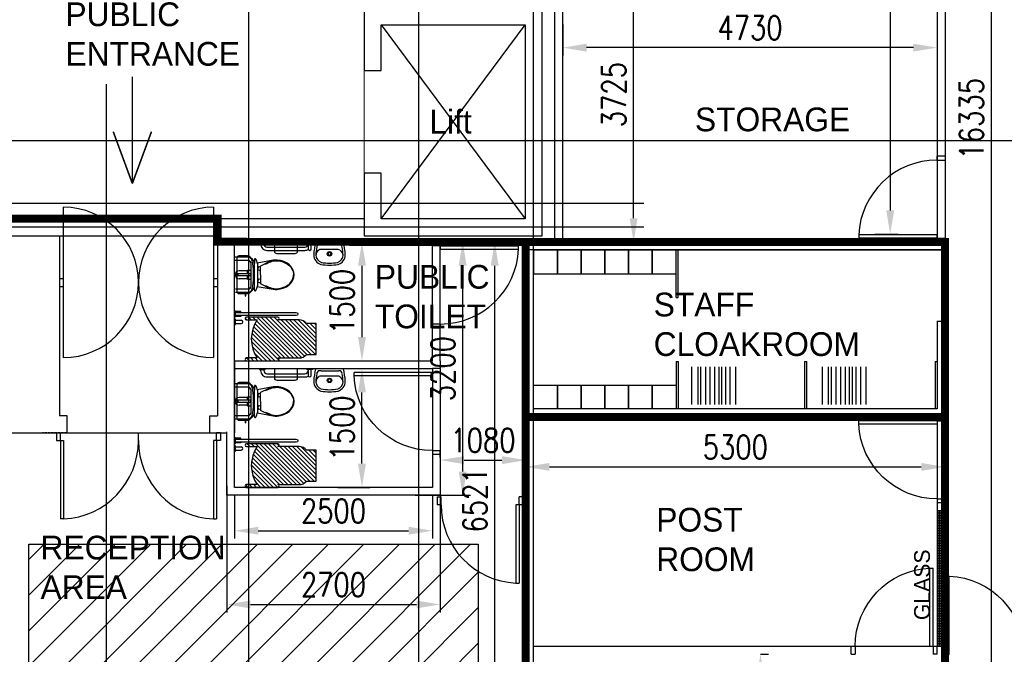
# Model space of a CAD drawing. Header units: millimetres. Extents: x -312551 to 250764, y -35891 to 59426.
# Tile 132 of 256: x -72907 to -60460, y 14120 to 22140. Entities that reach past the tile are written whole.
import ezdxf

# ---------------------------------------------------------------- set-up
doc = ezdxf.new("R2010")
doc.units = ezdxf.units.MM
doc.header["$LTSCALE"] = 2.5
doc.linetypes.add('CUSTOM2', pattern=[0.375, 0.25, -0.125])
doc.linetypes.add('HIDDEN2', pattern=[0.1875, 0.125, -0.0625])
doc.layers.add('Area', color=10, linetype='Continuous', plot=False)
for name, color, linetype in [('doors', 1, 'Continuous'), ('FO-00$0$1_FITOUT', 3, 'Continuous'), ('FO-00$0$NEW_PARTITION', 3, 'Continuous'), ('NF ARCH', 4, 'Continuous'), ('NF-AS BUILT', 7, 'Continuous'), ('NF-AS BUILT DIMS', 4, 'Continuous'), ('NF-FURNITURE', 4, 'Continuous'), ('NF-GRIDS', 252, 'Continuous'), ('NF-RC', 3, 'Continuous'), ('NF-TEXT', 1, 'Continuous'), ('REGUS-FURNITURE', 40, 'Continuous'), ('Text', 7, 'Continuous')]:
    doc.layers.add(name, color=color, linetype=linetype)
doc.styles.add('ROMANS', font='romans.shx', dxfattribs={"width": 0.8})
doc.dimstyles.new('100NFDIM', dxfattribs={"dimscale": 100, "dimtxt": 3, "dimasz": 3, "dimexe": 1, "dimexo": 1, "dimgap": 1, "dimtad": 1, "dimdec": 0, "dimdsep": 46, "dimtxsty": 'ROMANS', "dimcen": 3, "dimclrd": 4, "dimclre": 4, "dimclrt": 1, "dimaunit": 1, "dimadec": 0, "dimazin": 0, "dimtfac": 1, "dimtdec": 0, "dimtmove": 0, "dimatfit": 3, "dimfxl": 0, "dimtolj": 1, "dimarcsym": 0})

# ---------------------------------------------------------------- blocks, each defined once
blk = doc.blocks.new('*D191')
at = {"layer": 'Defpoints', "color": 0}
for p in [(-61961, 28955), (-62199, 19430), (-61903, 19430)]:
    blk.add_point(p, dxfattribs=at)
at = {"layer": 'NF-AS BUILT DIMS', "color": 4, "lineweight": -2}
for p, q in [((-61861, 28955), (-61803, 28955)), ((-61903, 28655), (-61903, 19730)), ((-62099, 19430), (-61803, 19430))]:
    blk.add_line(p, q, dxfattribs=at)
at = {"layer": 'NF-AS BUILT DIMS', "color": 4}
for points in [[(-61953, 28655), (-61853, 28655), (-61903, 28955)], [(-61953, 19730), (-61853, 19730), (-61903, 19430)]]:
    blk.add_solid(points, dxfattribs=at)
at = {"layer": 'NF-AS BUILT DIMS', "color": 1, "insert": (-62153, 24193), "char_height": 300, "attachment_point": 5, "rotation": 90, "style": 'ROMANS'}
blk.add_mtext('\\A1;9525', dxfattribs=at)
blk = doc.blocks.new('*D192')
at = {"layer": 'Defpoints', "color": 0}
for p in [(-66040, 22178), (-61310, 22178), (-66040, 21787)]:
    blk.add_point(p, dxfattribs=at)
at = {"layer": 'NF-AS BUILT DIMS', "color": 4, "lineweight": -2}
for p, q in [((-66040, 22078), (-66040, 21687)), ((-61310, 22078), (-61310, 21687)), ((-61610, 21787), (-65740, 21787))]:
    blk.add_line(p, q, dxfattribs=at)
at = {"layer": 'NF-AS BUILT DIMS', "color": 4}
for points in [[(-65740, 21837), (-65740, 21737), (-66040, 21787)], [(-61610, 21837), (-61610, 21737), (-61310, 21787)]]:
    blk.add_solid(points, dxfattribs=at)
at = {"layer": 'NF-AS BUILT DIMS', "color": 1, "insert": (-63675, 22037), "char_height": 300, "attachment_point": 5, "style": 'ROMANS'}
blk.add_mtext('\\A1;4730', dxfattribs=at)
blk = doc.blocks.new('RECEPTION DOORS')
at = {"layer": 'REGUS-FURNITURE'}
for p, q in [((135927, 15129), (135927, 15029)), ((135927, 15129), (135977, 15129)), ((135977, 15029), (135977, 15129)), ((136963, 15029), (136963, 15129)), ((136963, 15029), (136963, 15129)), ((137949, 15029), (137949, 15129)), ((137999, 15129), (137949, 15129)), ((137999, 15129), (137999, 15029)), ((135927, 15029), (136017, 15029)), ((135977, 15029), (135977, 14039)), ((136017, 15029), (136017, 14039)), ((137909, 15029), (137909, 14039)), ((137999, 15029), (137909, 15029)), ((137949, 15029), (137949, 14039)), ((136017, 14039), (135977, 14039)), ((137909, 14039), (137949, 14039))]:
    blk.add_line(p, q, dxfattribs=at)
for centre, start, end in [((135972, 15029), 272.6026, 0), ((137954, 15029), 180, 267.3974)]:
    blk.add_arc(centre, 991, start, end, dxfattribs=at)
blk = doc.blocks.new('Door')
at = {"layer": 'REGUS-FURNITURE'}
for p, q in [((0, 0), (0.1, 0)), ((0, 0), (0, -0.05)), ((0.1, 0), (0.1, -0.09)), ((0.1, -0.05), (0, -0.05)), ((0.1, -0.05), (1.09, -0.05)), ((0.1, -0.09), (1.09, -0.09)), ((1.09, -0.09), (1.09, -0.05)), ((0.1, -1.036), (0, -1.036)), ((0, -1.086), (0, -1.036)), ((0, -1.086), (0.1, -1.086)), ((0.1, -1.036), (0.1, -1.086))]:
    blk.add_line(p, q, dxfattribs=at)
blk.add_arc((0.1, -0.045), 0.991, 270, 357.3974, dxfattribs=at)
blk = doc.blocks.new('disabled toilet')
at = {"layer": 'NF-FURNITURE'}
h = blk.add_hatch(dxfattribs=at)
h.set_pattern_fill('ANSI31', color=256, scale=12, angle=180, style=0)
h.set_pattern_definition([(315, (985647.287, 36523.387), (-26.9407684, -26.9407684), [])])
edge = h.paths.add_edge_path()
edge.add_line((170911, 6208), (170778, 6208))
edge.add_arc((170778, 6190), 17.5, 90, 270)
edge.add_line((170778, 6173), (171172, 6173))
edge.add_arc((171172, 6190), 17.5, 270, 450)
edge.add_line((171172, 6208), (171441, 6208))
edge.add_arc((171446, 6318), 110, 267.1917, 323.8064)
edge.add_line((171535, 6253), (171658, 6253))
edge.add_line((171658, 6253), (171658, 6643))
edge.add_line((171658, 6643), (171535, 6643))
edge.add_arc((171446, 6578), 110, 36.1936, 92.8083)
edge.add_line((171441, 6688), (171172, 6688))
edge.add_arc((171172, 6705), 17.5, 270, 450)
edge.add_line((171172, 6723), (170778, 6723))
edge.add_arc((170778, 6705), 17.5, 90, 270)
edge.add_line((170778, 6688), (170911, 6688))
edge.add_arc((171268, 6448), 431, 146.1302, 213.8698)
for p, q in [((171721, 7647), (171707, 7647)), ((171721, 7647), (171944, 7647)), ((171935, 7578), (171716, 7579)), ((171116, 7442), (170913, 7406)), ((170914, 7400), (170914, 7120)), ((171128, 7443), (171116, 7442)), ((171152, 7445), (171128, 7443)), ((171164, 7446), (171152, 7445)), ((171207, 7440), (171164, 7446)), ((171248, 7427), (171207, 7440)), ((171284, 7410), (171248, 7427)), ((171316, 7388), (171284, 7410)), ((171343, 7360), (171316, 7388)), ((171363, 7327), (171343, 7360)), ((170827, 7273), (170656, 7273)), ((170827, 7246), (170656, 7246)), ((170790, 7310), (170683, 7310)), ((170790, 7316), (170836, 7316)), ((170790, 7273), (170790, 7316)), ((170790, 7203), (170790, 7246)), ((170827, 7274), (170827, 7245)), ((170836, 7277), (170830, 7277)), ((170836, 7242), (170830, 7242)), ((171375, 7294), (171363, 7327)), ((171363, 7192), (171375, 7225)), ((171379, 7260), (171375, 7294)), ((171375, 7225), (171379, 7260)), ((170790, 7210), (170683, 7210)), ((170790, 7203), (170836, 7203)), ((170913, 7113), (171116, 7077)), ((171248, 7093), (171284, 7109)), ((171284, 7109), (171316, 7131)), ((171316, 7131), (171343, 7159)), ((171343, 7159), (171363, 7192)), ((170760, 7023), (170760, 7002)), ((170766, 7002), (170766, 7023)), ((171116, 7077), (171140, 7074)), ((171140, 7074), (171164, 7074)), ((171164, 7074), (171207, 7080)), ((171207, 7080), (171248, 7093)), ((170636, 6684), (170711, 6684)), ((170636, 6644), (170711, 6644))]:
    blk.add_line(p, q, dxfattribs=at)
for points in [[(170941, 7673), (170941, 7663), (171011, 7663), (171011, 7673)], [(171611, 7673), (171611, 7663), (171541, 7663), (171541, 7673)], [(170876, 7452), (170876, 7400)], [(170876, 7067), (170876, 7120)], [(170626, 6729), (170636, 6729), (170636, 6799), (170626, 6799)], [(170636, 6787), (170706, 6787), (170706, 6794), (170636, 6794)], [(170636, 6742), (170706, 6742), (170706, 6734), (170636, 6734)], [(170626, 6629), (170636, 6629), (170636, 6699), (170626, 6699)]]:
    blk.add_lwpolyline(points, dxfattribs=at)
for points in [[(170956, 7663), (170956, 7648, 0.414214), (171036, 7568), (171516, 7568, 0.138235), (171558, 7580)], [(170996, 7663), (170996, 7648, 0.414214), (171036, 7608), (171516, 7608, 0.414255), (171556, 7648)], [(171419, 7673), (171419, 7554, -0.414214), (171389, 7524), (171164, 7524, -0.414214), (171134, 7554), (171134, 7673)], [(171556, 7663), (171556, 7588, 1), (171596, 7588), (171596, 7663)], [(170636, 7040), (170796, 7040, 0.414214), (170876, 7120), (170876, 7400, 0.414232), (170796, 7480), (170626, 7480)], [(170636, 7080), (170796, 7080, 0.414214), (170836, 7120), (170836, 7400, 0.414255), (170796, 7440), (170626, 7440)], [(170952, 7260), (170952, 7361, -0.298874), (170960, 7374), (171065, 7427, -0.018315), (171080, 7433, -0.014972), (171094, 7437)], [(171016, 7395), (171069, 7419, -0.018083), (171083, 7424, -0.084101), (171163, 7437, -0.0833), (171245, 7418, -0.091639), (171310, 7381, -0.103796), (171355, 7323, -0.114706), (171370, 7260)], [(170952, 7260), (170952, 7158, 0.298874), (170960, 7145), (171065, 7092, 0.018315), (171080, 7087, 0.014972), (171094, 7082)], [(171016, 7125), (171069, 7100, 0.018083), (171083, 7095, 0.084101), (171163, 7082, 0.0833), (171245, 7101, 0.091639), (171310, 7138, 0.103796), (171355, 7196, 0.114706), (171370, 7260)], [(170636, 6784), (171406, 6784, -1), (171406, 6744), (170636, 6744)]]:
    blk.add_lwpolyline(points, format="xyb", dxfattribs=at)
for points in [[(170656, 7260), (170656, 7047), (170658, 7038), (170664, 7030), (170672, 7024), (170681, 7023), (170789, 7023, 0.305088), (170837, 7054, 0.037807), (170858, 7119, 0.027722), (170865, 7260, 0.027722), (170858, 7400, 0.037807), (170837, 7465, 0.305088), (170789, 7497), (170681, 7497), (170672, 7495), (170664, 7489), (170658, 7481), (170656, 7472)], [(170911, 6208), (170778, 6208, 1), (170778, 6173), (171172, 6173, 1), (171172, 6208), (171441, 6208, 0.252179), (171535, 6253), (171658, 6253), (171658, 6643), (171535, 6643, 0.252179), (171441, 6688), (171172, 6688, 1), (171172, 6723), (170778, 6723, 1), (170778, 6688), (170911, 6688, 0.304489)]]:
    blk.add_lwpolyline(points, format="xyb", close=True, dxfattribs=at)
at = {"layer": 'NF-FURNITURE', "color": 8, "linetype": 'HIDDEN2'}
for points in [[(170763, 6991), (170761, 6991, -1), (170761, 6991), (170763, 6991)], [(170763, 7023), (170763, 6989, -1), (170763, 6989), (170763, 7023)], [(170763, 6991), (170766, 6991, -1), (170766, 6991), (170763, 6991)]]:
    blk.add_lwpolyline(points, format="xyb", dxfattribs=at)
at = {"layer": 'NF-FURNITURE'}
for centre, radius in [((171826, 7524), 27.8), ((171826, 7524), 20), ((170656, 7260), 13.2)]:
    blk.add_circle(centre, radius, dxfattribs=at)
for centre, radius, start, end in [((172621, 7455), 996, 167.3687, 176.7866), ((172621, 7455), 969, 170.8505, 176.7866), ((171707, 7603), 44.2, 90, 170.8505), ((171944, 7603), 44.2, 9.1495, 90), ((171031, 7455), 969, 3.2134, 9.1495), ((171031, 7455), 996, 3.2134, 12.6313), ((171753, 7511), 126, 180, 253.6849), ((171738, 7500), 85.1, 122.6049, 178.5767), ((171753, 7511), 99.7, 180, 253.6849), ((171716, 7535), 44.2, 90, 122.6049), ((171899, 7511), 99.7, 286.3151, 0), ((171899, 7511), 126, 286.3151, 0), ((171935, 7534), 44.2, 57.3951, 90), ((171913, 7500), 85.1, 1.4233, 57.3951), ((170886, 7452), 10, 30.0261, 180), ((170765, 7382), 150, 6.6985, 30.0261), ((170940, 7338), 21.9, 56.6142, 303.3858), ((171826, 8005), 624, 259.9987, 280.0013), ((171826, 8005), 598, 259.9987, 280.0013), ((170683, 7260), 50, 90, 270), ((170830, 7274), 3, 90, 180), ((170830, 7245), 3, 180, 270), ((170765, 7137), 150, 329.9739, 353.3015), ((170940, 7182), 21.9, 56.6142, 303.3858), ((170763, 7002), 3.12, 92.2934, 267.7066), ((170763, 6991), 1.14, 96.2922, 173.7078), ((170763, 7002), 3.12, 272.2934, 87.7066), ((170763, 6991), 1.14, 6.2922, 83.7078), ((170886, 7067), 10, 180, 329.9739), ((170711, 6664), 20, 270, 90)]:
    blk.add_arc(centre, radius, start, end, dxfattribs=at)
at = {"layer": 'NF-FURNITURE', "color": 8, "linetype": 'HIDDEN2'}
for start, end in [(186.2922, 263.7078), (276.2922, 353.7078)]:
    blk.add_arc((170763, 6991), 1.14, start, end, dxfattribs=at)
blk = doc.blocks.new('*D198')
at = {"color": 4, "lineweight": -2, "ltscale": 500000}
for p, q in [((-63542.776826, 14120.324259), (-63442.776826, 14120.324259)), ((-63542.776826, 13820.324259), (-63542.776826, 13120.324259)), ((-63652.776826, 12820.324259), (-63442.776826, 12820.324259))]:
    blk.add_line(p, q, dxfattribs=at)
at = {"color": 4, "ltscale": 500000}
for points in [[(-63592.776826, 13820.324259), (-63492.776826, 13820.324259), (-63542.776826, 14120.324259)], [(-63592.776826, 13120.324259), (-63492.776826, 13120.324259), (-63542.776826, 12820.324259)]]:
    blk.add_solid(points, dxfattribs=at)
at = {"layer": 'Defpoints', "color": 0, "ltscale": 500000}
for p in [(-63642.776826, 14120.324259), (-63752.776826, 12820.324259), (-63542.776826, 12820.324259)]:
    blk.add_point(p, dxfattribs=at)
at = {"color": 1, "ltscale": 500000, "insert": (-63792.776826, 13470.324259), "char_height": 300, "attachment_point": 5, "rotation": 90, "style": 'ROMANS'}
blk.add_mtext('\\A1;1300', dxfattribs=at)
blk = doc.blocks.new('*D200')
at = {"color": 4, "lineweight": -2, "ltscale": 500000}
for p, q in [((-68893, 19330), (-68480, 19330)), ((-68580, 19030), (-68580, 18130)), ((-68893, 17830), (-68480, 17830))]:
    blk.add_line(p, q, dxfattribs=at)
at = {"color": 4, "ltscale": 500000}
for points in [[(-68630, 19030), (-68530, 19030), (-68580, 19330)], [(-68630, 18130), (-68530, 18130), (-68580, 17830)]]:
    blk.add_solid(points, dxfattribs=at)
at = {"layer": 'Defpoints', "color": 0, "ltscale": 500000}
for p in [(-68993, 19330), (-68993, 17830), (-68580, 17830)]:
    blk.add_point(p, dxfattribs=at)
at = {"color": 1, "ltscale": 500000, "insert": (-68830, 18580), "char_height": 300, "attachment_point": 5, "rotation": 90, "style": 'ROMANS'}
blk.add_mtext('\\A1;1500', dxfattribs=at)
blk = doc.blocks.new('*D201')
at = {"color": 4, "lineweight": -2, "ltscale": 500000}
for p, q in [((-68885, 17730), (-68480, 17730)), ((-68580, 16530), (-68580, 17430)), ((-68885, 16230), (-68480, 16230))]:
    blk.add_line(p, q, dxfattribs=at)
at = {"color": 4, "ltscale": 500000}
for points in [[(-68630, 17430), (-68530, 17430), (-68580, 17730)], [(-68630, 16530), (-68530, 16530), (-68580, 16230)]]:
    blk.add_solid(points, dxfattribs=at)
at = {"layer": 'Defpoints', "color": 0, "ltscale": 500000}
for p in [(-68985, 17730), (-68580, 17730), (-68985, 16230)]:
    blk.add_point(p, dxfattribs=at)
at = {"color": 1, "ltscale": 500000, "insert": (-68830, 16980), "char_height": 300, "attachment_point": 5, "rotation": 90, "style": 'ROMANS'}
blk.add_mtext('\\A1;1500', dxfattribs=at)
blk = doc.blocks.new('*D215')
at = {"color": 4, "lineweight": -2, "ltscale": 500000}
for p, q in [((-70190, 16130), (-70190, 15582)), ((-67690, 16130), (-67690, 15582)), ((-69890, 15682), (-67990, 15682))]:
    blk.add_line(p, q, dxfattribs=at)
at = {"color": 4, "ltscale": 500000}
for points in [[(-69890, 15732), (-69890, 15632), (-70190, 15682)], [(-67990, 15732), (-67990, 15632), (-67690, 15682)]]:
    blk.add_solid(points, dxfattribs=at)
at = {"layer": 'Defpoints', "color": 0, "ltscale": 500000}
for p in [(-70190, 16230), (-67690, 16230), (-67690, 15682)]:
    blk.add_point(p, dxfattribs=at)
at = {"color": 1, "ltscale": 500000, "insert": (-68940, 15932), "char_height": 300, "attachment_point": 5, "style": 'ROMANS'}
blk.add_mtext('\\A1;2500', dxfattribs=at)
blk = doc.blocks.new('*D240')
at = {"color": 4, "lineweight": -2, "ltscale": 500000}
for p, q in [((-66510, 16675), (-66510, 16389)), ((-61210, 16675), (-61210, 16389)), ((-66210, 16489), (-61510, 16489))]:
    blk.add_line(p, q, dxfattribs=at)
at = {"color": 4, "ltscale": 500000}
for points in [[(-66210, 16539), (-66210, 16439), (-66510, 16489)], [(-61510, 16539), (-61510, 16439), (-61210, 16489)]]:
    blk.add_solid(points, dxfattribs=at)
at = {"layer": 'Defpoints', "color": 0, "ltscale": 500000}
for p in [(-66510, 16775), (-61210, 16775), (-61210, 16489)]:
    blk.add_point(p, dxfattribs=at)
at = {"color": 1, "ltscale": 500000, "insert": (-63860, 16739), "char_height": 300, "attachment_point": 5, "style": 'ROMANS'}
blk.add_mtext('\\A1;5300', dxfattribs=at)
blk = doc.blocks.new('*D241')
at = {"color": 4, "lineweight": -2, "ltscale": 500000}
for p, q in [((-66510, 19330), (-67002, 19330)), ((-66902, 13109), (-66902, 19030)), ((-66560, 12809), (-67002, 12809))]:
    blk.add_line(p, q, dxfattribs=at)
at = {"color": 4, "ltscale": 500000}
for points in [[(-66952, 19030), (-66852, 19030), (-66902, 19330)], [(-66952, 13109), (-66852, 13109), (-66902, 12809)]]:
    blk.add_solid(points, dxfattribs=at)
at = {"layer": 'Defpoints', "color": 0, "ltscale": 500000}
for p in [(-66902, 19330), (-66410, 19330), (-66460, 12809)]:
    blk.add_point(p, dxfattribs=at)
at = {"color": 1, "ltscale": 500000, "insert": (-67152, 16070), "char_height": 300, "attachment_point": 5, "rotation": 90, "style": 'ROMANS'}
blk.add_mtext('\\A1;6521', dxfattribs=at)
blk = doc.blocks.new('*D242')
at = {"color": 4, "lineweight": -2, "ltscale": 500000}
for p, q in [((-65940, 23055), (-65046, 23055)), ((-65146, 19630), (-65146, 22755)), ((-65940, 19330), (-65046, 19330))]:
    blk.add_line(p, q, dxfattribs=at)
at = {"color": 4, "ltscale": 500000}
for points in [[(-65196, 22755), (-65096, 22755), (-65146, 23055)], [(-65196, 19630), (-65096, 19630), (-65146, 19330)]]:
    blk.add_solid(points, dxfattribs=at)
at = {"layer": 'Defpoints', "color": 0, "ltscale": 500000}
for p in [(-66040, 23055), (-65146, 23055), (-66040, 19330)]:
    blk.add_point(p, dxfattribs=at)
at = {"color": 1, "ltscale": 500000, "insert": (-65396, 21193), "char_height": 300, "attachment_point": 5, "rotation": 90, "style": 'ROMANS'}
blk.add_mtext('\\A1;3725', dxfattribs=at)
blk = doc.blocks.new('*D244')
at = {"color": 4, "lineweight": -2, "ltscale": 500000}
for p, q in [((-61110, 29055), (-60525, 29055)), ((-60625, 28755), (-60625, 13020)), ((-61110, 12720), (-60525, 12720))]:
    blk.add_line(p, q, dxfattribs=at)
at = {"color": 4, "ltscale": 500000}
for points in [[(-60675, 28755), (-60575, 28755), (-60625, 29055)], [(-60675, 13020), (-60575, 13020), (-60625, 12720)]]:
    blk.add_solid(points, dxfattribs=at)
at = {"layer": 'Defpoints', "color": 0, "ltscale": 500000}
for p in [(-61210, 29055), (-61210, 12720, 50), (-60625, 12720)]:
    blk.add_point(p, dxfattribs=at)
at = {"color": 1, "ltscale": 500000, "insert": (-60875, 20888), "char_height": 300, "attachment_point": 5, "rotation": 90, "style": 'ROMANS'}
blk.add_mtext('\\A1;16335', dxfattribs=at)
blk = doc.blocks.new('*D269')
at = {"color": 4, "lineweight": -2, "ltscale": 500000}
for p, q in [((-70290, 16249), (-70290, 14650)), ((-67590, 16249), (-67590, 14650)), ((-69990, 14750), (-67890, 14750))]:
    blk.add_line(p, q, dxfattribs=at)
at = {"color": 4, "ltscale": 500000}
for points in [[(-69990, 14800), (-69990, 14700), (-70290, 14750)], [(-67890, 14800), (-67890, 14700), (-67590, 14750)]]:
    blk.add_solid(points, dxfattribs=at)
at = {"layer": 'Defpoints', "color": 0, "ltscale": 500000}
for p in [(-70290, 16349), (-67590, 16349), (-67590, 14750)]:
    blk.add_point(p, dxfattribs=at)
at = {"color": 1, "ltscale": 500000, "insert": (-68940, 15000), "char_height": 300, "attachment_point": 5, "style": 'ROMANS'}
blk.add_mtext('\\A1;2700', dxfattribs=at)
blk = doc.blocks.new('*D270')
at = {"color": 4, "lineweight": -2, "ltscale": 500000}
for p, q in [((-67908, 19330), (-67207, 19330)), ((-67307, 16430), (-67307, 19030)), ((-67908, 16130), (-67207, 16130))]:
    blk.add_line(p, q, dxfattribs=at)
at = {"color": 4, "ltscale": 500000}
for points in [[(-67357, 19030), (-67257, 19030), (-67307, 19330)], [(-67357, 16430), (-67257, 16430), (-67307, 16130)]]:
    blk.add_solid(points, dxfattribs=at)
at = {"layer": 'Defpoints', "color": 0, "ltscale": 500000}
for p in [(-68008, 19330), (-67307, 19330), (-68008, 16130)]:
    blk.add_point(p, dxfattribs=at)
at = {"color": 1, "ltscale": 500000, "insert": (-67557, 17730), "char_height": 300, "attachment_point": 5, "rotation": 90, "style": 'ROMANS'}
blk.add_mtext('\\A1;3200', dxfattribs=at)
blk = doc.blocks.new('*D271')
at = {"color": 4, "lineweight": -2, "ltscale": 500000}
for p, q in [((-67590, 16606), (-67590, 16674)), ((-67290, 16574), (-66810, 16574)), ((-66510, 16632), (-66510, 16674))]:
    blk.add_line(p, q, dxfattribs=at)
at = {"color": 4, "ltscale": 500000}
for points in [[(-67290, 16624), (-67290, 16524), (-67590, 16574)], [(-66810, 16624), (-66810, 16524), (-66510, 16574)]]:
    blk.add_solid(points, dxfattribs=at)
at = {"layer": 'Defpoints', "color": 0, "ltscale": 500000}
for p in [(-66510, 16574), (-67590, 16506), (-66510, 16532)]:
    blk.add_point(p, dxfattribs=at)
at = {"color": 1, "ltscale": 500000, "insert": (-67050, 16824), "char_height": 300, "attachment_point": 5, "style": 'ROMANS'}
blk.add_mtext('\\A1;1080', dxfattribs=at)

msp = doc.modelspace()

# ---------------------------------------------------------------- hatches: boundary and pattern name
at = {"ltscale": 500000}
h = msp.add_hatch(dxfattribs=at)
h.set_pattern_fill('ANSI31', color=8, scale=100, style=0)
h.set_pattern_definition([(45, (-207992.78, 0), (-224.5064, 224.5064), [])])
h.paths.add_polyline_path([(-72790, 15510.9), (-70890, 15510.9), (-67629.9, 15510.9), (-67110, 15510.9), (-67110, 12118.9), (-61910, 12118.9), (-61910, 5929.5), (-72790, 5929.5), (-72790, 11890.3)])
at = {"layer": 'NF ARCH'}
h = msp.add_hatch(dxfattribs=at)
h.set_pattern_fill('BRASS', color=8, scale=5, style=0)
h.set_pattern_definition([(0, (-207992.777, 0), (0, 31.75), []), (0, (-207992.777, 15.875), (0, 31.75), [15.875, -7.9375])])
h.paths.add_polyline_path([(-61310, 14220.3), (-61210, 14220.3), (-61210, 15942.2), (-61310, 15942.2)])

# ---------------------------------------------------------------- linework, layer by layer
at = {"color": 8, "ltscale": 500000}
for p, q in [((-67689.9, 17830.3), (-67689.9, 19330.3)), ((-67589.9, 17830.3), (-67589.9, 19330.3)), ((-61310, 18330.3), (-61210, 18330.3)), ((-66543.9, 16110.9), (-66510, 16110.9)), ((-66543.9, 16010.9), (-66510, 16010.9))]:
    msp.add_line(p, q, dxfattribs=at)
for points in [[(-73560, 19409.5), (-70405, 19409.5)], [(-70190, 17820.3), (-70190, 19330.3), (-67689.9, 19330.3)], [(-66510, 14220.3), (-66510, 19330.3), (-66140, 19330.3)], [(-66040, 19330.3), (-61310, 19330.3)], [(-61210, 19330.3), (-61210, 19230.3)], [(-61310, 18330.3), (-61310, 17220.3), (-66410, 17220.3), (-66410, 19230.3), (-61210, 19230.3)], [(-61210, 18330.3), (-61210, 17120.3)], [(-67589.9, 17830.3), (-67589.9, 16129.9), (-70290, 16129.9), (-70290, 16930.3)], [(-70190, 17830.3), (-67689.9, 17830.3)], [(-61310, 17120.3), (-66410, 17120.3)], [(-66410, 17120.3), (-61310, 17120.3)], [(-61210, 17120.3), (-61210, 14120.3)], [(-66510, 13244.5), (-66510, 14120.3), (-66510, 14120.3), (-66510, 14120.3), (-66510, 14120.3), (-66510, 14220.3)]]:
    msp.add_lwpolyline(points, dxfattribs=at)
for points in [[(-61210, 19230.3), (-66510, 19230.3), (-66510, 19330.3), (-61210, 19330.3)], [(-66410, 18930.3), (-66110, 18930.3), (-66110, 19230.3), (-66410, 19230.3)], [(-66110, 18930.2), (-65810, 18930.2), (-65810, 19230.2), (-66110, 19230.2)], [(-65810, 18930.3), (-65510, 18930.3), (-65510, 19230.3), (-65810, 19230.3)], [(-65510, 18930.3), (-65210, 18930.3), (-65210, 19230.3), (-65510, 19230.3)], [(-65210, 18930.3), (-64910, 18930.3), (-64910, 19230.3), (-65210, 19230.3)], [(-64910, 18930.3), (-64610, 18930.3), (-64610, 19230.3), (-64910, 19230.3)], [(-70190, 17730.3), (-67689.9, 17730.3), (-67689.9, 16229.9), (-70190, 16229.9)], [(-66410, 17520.3), (-66110, 17520.3), (-66110, 17220.3), (-66410, 17220.3)], [(-66110, 17520.4), (-65810, 17520.4), (-65810, 17220.4), (-66110, 17220.4)], [(-65810, 17520.4), (-65510, 17520.4), (-65510, 17220.4), (-65810, 17220.4)], [(-65510, 17520.4), (-65210, 17520.4), (-65210, 17220.4), (-65510, 17220.4)], [(-65210, 17520.3), (-64910, 17520.3), (-64910, 17220.3), (-65210, 17220.3)], [(-64910, 17520.3), (-64610, 17520.3), (-64610, 17220.3), (-64910, 17220.3)], [(-61310, 14220.3), (-66410, 14220.3), (-66410, 17120.3), (-61310, 17120.3)], [(-72790, 15510.9), (-70890, 15510.9), (-70890, 15510.9), (-67629.9, 15510.9), (-67110, 15510.9), (-67110, 12118.9), (-61910, 12118.9), (-61910, 5929.5), (-72790, 5929.5), (-72790, 11890.3), (-72790, 11890.3)]]:
    msp.add_lwpolyline(points, close=True, dxfattribs=at)
at = {"layer": 'Area', "color": 8, "const_width": 10}
msp.add_lwpolyline([(-66566, 28562), (-70805.1, 28568.5), (-70805.1, 27068.5), (-70805.1, 24854.5), (-68552.9, 24847), (-68552.9, 19409.5), (-66302.9, 19409.5), (-66302.9, 24954.5), (-66410, 24954.5), (-66410, 28257), (-66261, 28257), (-66261, 28562), (-66566, 28562)], dxfattribs=at)
at = {"layer": 'doors', "color": 10, "ltscale": 500000, "const_width": 100, "elevation": 50}
msp.add_lwpolyline([(-73560, 19409.5), (-73476.6, 19409.5), (-73476.6, 19624.5), (-72355, 19624.5), (-72355, 19624.5), (-70405, 19624.5), (-70405, 19333.6), (-66510, 19330.3), (-66510, 13244.5)], dxfattribs=at)
at = {"layer": 'doors', "color": 10, "ltscale": 500000, "const_width": 100}
for points in [[(-66510, 17120.3), (-66510, 19230.3), (-66509.9, 19330.3), (-61210, 19330.6), (-61210, 17120.3), (-66510, 17120.3)], [(-61210, 12720.3), (-61210, 17120.3), (-66510, 17120.3), (-66510, 13244.5), (-66182.5, 13244.5), (-66182.5, 12720.3), (-61210, 12720.3)]]:
    msp.add_lwpolyline(points, dxfattribs=at)
at = {"layer": 'FO-00$0$1_FITOUT', "color": 8}
for p, q in [((-64409.3, 17275.1, 0), (-64409.3, 17753.5, 0)), ((-64332.2, 17275.1, 0), (-64332.2, 17753.5, 0)), ((-64295.2, 17275.1, 0), (-64295.2, 17753.5, 0)), ((-64235, 17275.1, 0), (-64235, 17753.5, 0)), ((-64176.4, 17275.1, 0), (-64176.4, 17753.5, 0)), ((-64117.8, 17275.1, 0), (-64117.8, 17753.5, 0)), ((-64065.4, 17275.1, 0), (-64065.4, 17753.5, 0)), ((-64029.9, 17275.1, 0), (-64029.9, 17753.5, 0)), ((-63981.8, 17275.1, 0), (-63981.8, 17753.5, 0)), ((-63925.2, 17275.1, 0), (-63925.2, 17753.5, 0)), ((-63854.6, 17275.1, 0), (-63854.6, 17753.5, 0)), ((-62759.3, 17275.1, 0), (-62759.3, 17753.5, 0)), ((-62682.2, 17275.1, 0), (-62682.2, 17753.5, 0)), ((-62645.2, 17275.1, 0), (-62645.2, 17753.5, 0)), ((-62585, 17275.1, 0), (-62585, 17753.5, 0)), ((-62526.4, 17275.1, 0), (-62526.4, 17753.5, 0)), ((-62467.8, 17275.1, 0), (-62467.8, 17753.5, 0)), ((-62415.3, 17275.1, 0), (-62415.3, 17753.5, 0)), ((-62379.9, 17275.1, 0), (-62379.9, 17753.5, 0)), ((-62331.8, 17275.1), (-62331.8, 17753.5)), ((-62275.1, 17275.1), (-62275.1, 17753.5)), ((-62204.6, 17275.1), (-62204.6, 17753.5))]:
    msp.add_line(p, q, dxfattribs=at)
at = {"layer": 'FO-00$0$NEW_PARTITION', "color": 8}
for p, q in [((-64610, 18630.3), (-64610, 19230.3)), ((-64585, 18630.3), (-64585, 19230.3)), ((-64610, 18630.3), (-64585, 18630.3)), ((-64610, 17820.3), (-64610, 17220.3)), ((-64610, 17820.3), (-64585, 17820.3)), ((-64585, 17820.3), (-64585, 17220.3)), ((-62985, 17820.3, 0), (-62985, 17220.3, 0)), ((-62985, 17820.3, 0), (-62960, 17820.3, 0)), ((-62960, 17820.3, 0), (-62960, 17220.3, 0)), ((-61335, 17820.3), (-61335, 17220.3)), ((-61335, 17820.3), (-61310, 17820.3)), ((-61310, 17820.3), (-61310, 17220.3))]:
    msp.add_line(p, q, dxfattribs=at)
at = {"layer": 'NF ARCH', "color": 8}
msp.add_line((-72405, 18770.3), (-72355, 18770.3), dxfattribs=at)
at = {"layer": 'NF ARCH', "color": 8, "linetype": 'CUSTOM2', "ltscale": 5}
for p, q in [((-72305, 16920.3), (-72620, 16920.3)), ((-70505, 16920.3), (-70290, 16920.3))]:
    msp.add_line(p, q, dxfattribs=at)
at = {"layer": 'NF-AS BUILT', "color": 8}
for p, q in [((-66140, 19330.3), (-66140, 23055.3)), ((-72355, 19770.3), (-72355, 17870.3)), ((-70455, 19770.3), (-70455, 17870.3)), ((-73743.3, 19624.5), (-72355, 19624.5)), ((-70405, 19624.5), (-70405, 18633.8)), ((-68552.9, 19624.5), (-70405, 19624.5)), ((-73560, 19409.5), (-72355, 19409.5)), ((-72405, 19409.5), (-72405, 17135.3)), ((-70190, 16920.3), (-70190, 19330.3)), ((-70190, 19330.3), (-66140, 19330.3)), ((-72405, 18870.3), (-72355, 18870.3)), ((-70455, 18870.3), (-70405, 18870.3)), ((-70455, 18870.3), (-70405, 18870.3)), ((-70455, 18770.3), (-70405, 18770.3)), ((-70455, 18770.3), (-70405, 18770.3)), ((-70405, 18633.8), (-70405, 17135.3)), ((-72305, 17135.3), (-72405, 17135.3)), ((-72305, 16920.3), (-72305, 17135.3)), ((-70505, 16920.3), (-70505, 17135.3)), ((-70505, 17135.3), (-70405, 17135.3)), ((-73390, 16920.3), (-70290, 16920.3))]:
    msp.add_line(p, q, dxfattribs=at)
for points in [[(-66140, 19330.3), (-66140, 23055.3), (-64970, 23055.3)], [(-61210, 23055.3), (-61210, 19330.3)], [(-61310, 19330.3), (-66040, 19330.3)]]:
    msp.add_lwpolyline(points, dxfattribs=at)
msp.add_lwpolyline([(-66040, 22955.3), (-61310, 22955.3), (-61310, 19330.3), (-66040, 19330.3)], close=True, dxfattribs=at)
for centre, start, end in [((-72355, 18820.3), 270, 90), ((-70455, 18820.3), 90, 270)]:
    msp.add_arc(centre, 950, start, end, dxfattribs=at)
at = {"layer": 'NF-FURNITURE', "color": 8}
msp.add_lwpolyline([(-70190, 17820.3), (-70190, 16920.3)], dxfattribs=at)
at = {"layer": 'NF-GRIDS', "color": 8}
for p, q in [((-66410, -27784), (-66410, 58409.3)), ((-67859.6, -27784), (-67859.6, 46303.6)), ((-70010, -27784), (-70010, 32585.1)), ((-71810, -27784), (-71810, 21323.1)), ((-43443, 20609.5), (-77642.7, 20609.5)), ((-43443, 20609.5), (-77642.7, 20609.5)), ((-65019, 19817), (-79256.5, 19817)), ((-65019, 19517), (-79256.5, 19517))]:
    msp.add_line(p, q, dxfattribs=at)
at = {"layer": 'NF-RC', "color": 8}
for p, q in [((-68337.9, 19624.5), (-66517.9, 22074.5)), ((-68337.9, 22074.5), (-66517.9, 19624.5))]:
    msp.add_line(p, q, dxfattribs=at)
msp.add_lwpolyline([(-68552.9, 19409.5), (-66302.9, 19409.5), (-66302.9, 24954.5), (-68552.9, 24954.5), (-68552.9, 24164.5), (-68337.9, 24164.5), (-68337.9, 24739.5), (-66517.9, 24739.5), (-66517.9, 22289.5), (-68337.9, 22289.5), (-68337.9, 22864.5), (-68552.9, 22864.5), (-68552.9, 21499.5), (-68337.9, 21499.5), (-68337.9, 22074.5), (-66517.9, 22074.5), (-66517.9, 19624.5), (-68337.9, 19624.5), (-68337.9, 20199.5), (-68552.9, 20199.5), (-68552.9, 19409.5)], dxfattribs=at)
at = {"layer": 'NF-TEXT', "color": 8, "const_width": 20}
for points in [[(-71482.5, 20070.4), (-71482.5, 21419.5)], [(-71482.5, 20070.4), (-71724.1, 20724.8)], [(-71482.5, 20070.4), (-71240.9, 20724.8)]]:
    msp.add_lwpolyline(points, dxfattribs=at)

# ---------------------------------------------------------------- block references
at = {"color": 8}
for p in [(-240816.5, 11657.1), (-240816.5, 10057.1)]:
    msp.add_blockref('disabled toilet', p, dxfattribs=at)
at = {"layer": 'NF-AS BUILT', "color": 8, "yscale": 1000, "zscale": 1000}
for p, xscale, rotation in [((-61210, 19330.6), 1000, 180), ((-66543.9, 16110.9), 1000, 270), ((-61310, 14120.3), -1000, 270)]:
    msp.add_blockref('Door', p, dxfattribs=dict(at, xscale=xscale, rotation=rotation))
for p, xscale in [((-67689.9, 19330.3), 1000), ((-67589.9, 17730.3), -1000), ((-61210, 17120.3), -1000)]:
    msp.add_blockref('Door', p, dxfattribs=dict(at, xscale=xscale))
at = {"layer": 'NF-AS BUILT', "color": 8}
msp.add_blockref('RECEPTION DOORS', (-208367.8, 1791.8), dxfattribs=at)
at = {"layer": 'NF-AS BUILT', "color": 8, "xscale": -1, "rotation": 180}
msp.add_blockref('RECEPTION DOORS', (-197172.8, 29148.8), dxfattribs=at)

# ---------------------------------------------------------------- texts
at = {"layer": 'NF-TEXT', "color": 8, "char_height": 300, "width": 2089.638, "attachment_point": 1}
for s, insert in [('PUBLIC ENTRANCE', (-72328, 22358.5)), ('STORAGE', (-64370.5, 21030)), ('PUBLIC TOILET', (-68416.9, 19040.7)), ('STAFF CLOAKROOM', (-64892.5, 18690.5)), ('POST ROOM', (-64859.8, 15971.2)), ('RECEPTION AREA', (-72643, 15619))]:
    msp.add_mtext(s, dxfattribs=dict(at, insert=insert))
at = {"layer": 'NF-TEXT', "color": 8, "insert": (-61600.4, 14478.7), "char_height": 200, "width": 2089.638, "attachment_point": 1, "rotation": 90}
msp.add_mtext(' GLASS', dxfattribs=at)
at = {"layer": 'Text', "color": 8}
msp.add_text('Lift', height=300, dxfattribs=at).set_placement((-67728, 20701.6))

# ---------------------------------------------------------------- dimensions: what is measured, and where the dimension line sits
at = {"ltscale": 500000}
for base, p1, p2, picture, middle in [((-60625.3, 12720.3), (-61210, 29055.3), (-61210, 12720.3, 50), '*D244', (-60875.3, 20887.8)), ((-65146.4, 23055.3), (-66040, 19330.4), (-66040, 23055.3), '*D242', (-65396.4, 21192.8)), ((-67307.2, 19330.3), (-68008.4, 16129.9), (-68008.4, 19330.3), '*D270', (-67557.2, 17730.1)), ((-66902.3, 19330.3), (-66459.9, 12809.5), (-66410, 19330.3), '*D241', (-67152.3, 16069.9))]:
    dim = msp.add_linear_dim(base=base, p1=p1, p2=p2, angle=90, dimstyle='100NFDIM', dxfattribs=at)
    dim.commit()
    dim.dimension.update_dxf_attribs({"geometry": picture, "text_midpoint": middle})
at = {"color": 8, "ltscale": 500000}
for base, p1, p2, picture, middle in [((-68579.8, 17830.3), (-68993.2, 19330.3), (-68993.2, 17830.3), '*D200', (-68829.8, 18580.3)), ((-68580, 17730.3), (-68984.7, 16229.9), (-68984.7, 17730.3), '*D201', (-68830, 16980.1)), ((-63542.8, 12820.3), (-63642.8, 14120.3), (-63752.8, 12820.3), '*D198', (-63792.8, 13470.3))]:
    dim = msp.add_linear_dim(base=base, p1=p1, p2=p2, angle=90, dimstyle='100NFDIM', dxfattribs=at)
    dim.commit()
    dim.dimension.update_dxf_attribs({"geometry": picture, "text_midpoint": middle})
at = {"ltscale": 500000}
for base, p1, p2, picture, middle in [((-66510, 16574), (-67589.9, 16505.9), (-66510, 16532), '*D271', (-67049.9, 16824)), ((-61210, 16488.6), (-66510, 16775.3), (-61210, 16775.3), '*D240', (-63860, 16738.6)), ((-67589.9, 14750.3), (-70290, 16348.6), (-67589.9, 16348.6), '*D269', (-68939.9, 15000.3))]:
    dim = msp.add_linear_dim(base=base, p1=p1, p2=p2, dimstyle='100NFDIM', dxfattribs=at)
    dim.commit()
    dim.dimension.update_dxf_attribs({"geometry": picture, "text_midpoint": middle})
at = {"color": 8, "ltscale": 500000}
dim = msp.add_linear_dim(base=(-67689.9, 15682.4), p1=(-70190, 16229.9), p2=(-67689.9, 16229.9), dimstyle='100NFDIM', dxfattribs=at)
dim.commit()
dim.dimension.update_dxf_attribs({"geometry": '*D215', "text_midpoint": (-68939.9, 15932.4)})
at = {"layer": 'NF-AS BUILT DIMS', "color": 8}
dim = msp.add_linear_dim(base=(-61903.5, 19430.3), p1=(-61961.2, 28955.3), p2=(-62198.8, 19430.3), angle=90, dimstyle='100NFDIM', dxfattribs=at)
dim.commit()
dim.dimension.update_dxf_attribs({"geometry": '*D191', "text_midpoint": (-62153.5, 24192.8)})
dim = msp.add_linear_dim(base=(-66040, 21787.4), p1=(-61310, 22178.2), p2=(-66040, 22178.2), dimstyle='100NFDIM', dxfattribs=at)
dim.commit()
dim.dimension.update_dxf_attribs({"geometry": '*D192', "text_midpoint": (-63675, 22037.4)})

doc.saveas('drawing.dxf')
